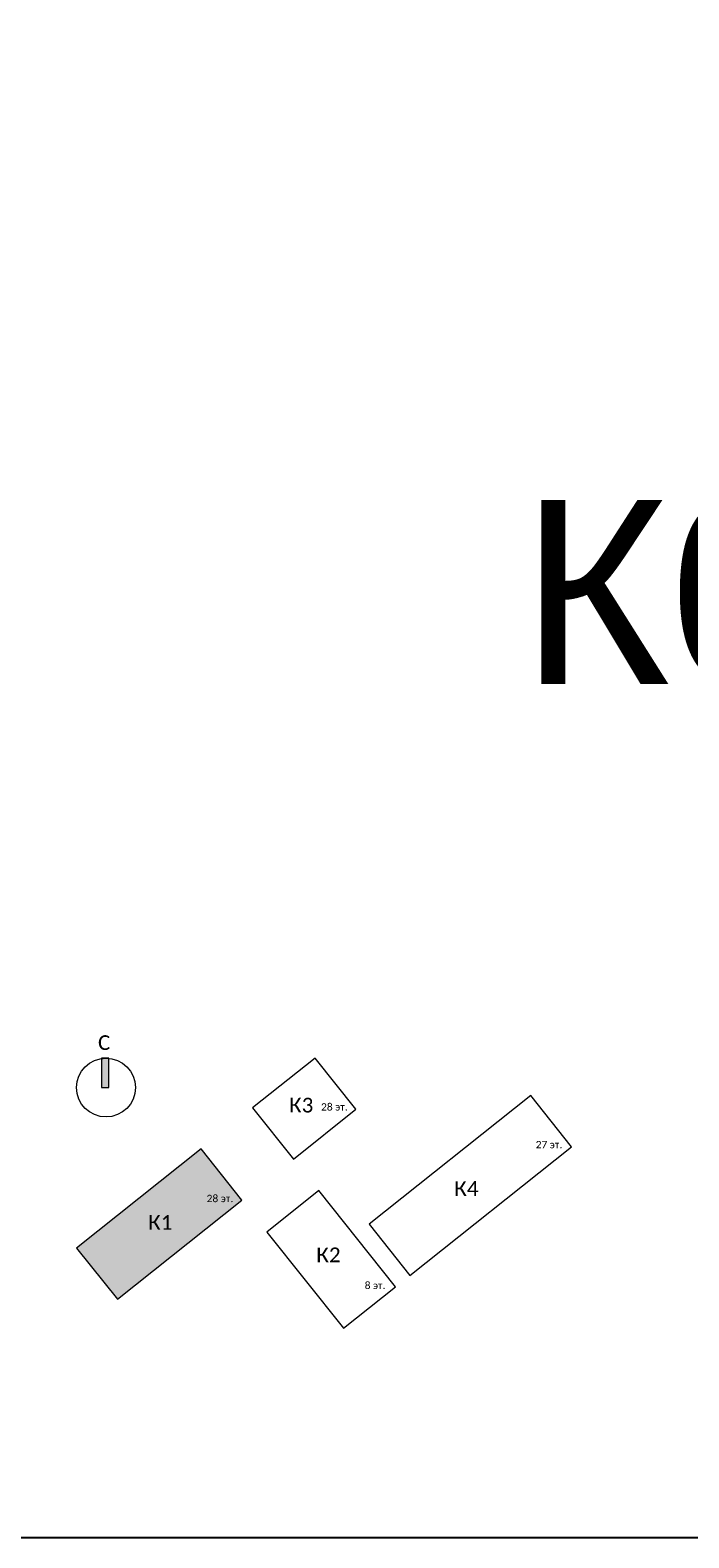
# Model space of a CAD drawing. Header units: millimetres. Extents: x -277772 to 277599, y -59564 to 282085.
# Tile 103 of 192: x -238440 to -229482, y 101872 to 122372. Entities that reach past the tile are written whole.
import ezdxf
from ezdxf.enums import TextEntityAlignment as Align

# ---------------------------------------------------------------- set-up
doc = ezdxf.new("R2010")
doc.units = ezdxf.units.MM
doc.layers.add('EI_HATCH_GALV', color=7, linetype='Continuous')
doc.layers.add('UNPLOTTED', color=2, linetype='Continuous', plot=False)
doc.layers.add('КИП_трасса', color=3, linetype='Continuous', lineweight=60)
doc.layers.add('Типовые аннотации', color=7, linetype='Continuous', lineweight=18)
doc.styles.add('Calibri Light', font='calibril.ttf', dxfattribs={"height": 2})
doc.styles.add('Calibri Light_1', font='calibril.ttf', dxfattribs={"height": 1})
doc.styles.add('CP.Text', font='arial.ttf')
doc.linetypes.add('в трубе открыто', pattern='A,10,[133,ltypeshp.shx,S=0.75,R=0,X=-5,Y=2.5],-2.5,[130,ltypeshp.shx,S=2.5,R=-45,X=0,Y=0],-2.5', length=15)

# ---------------------------------------------------------------- blocks, each defined once
blk = doc.blocks.new('*U4')
at = {"color": 0}
blk.add_lwpolyline([(0, 410), (0, 0), (-569, 0), (-569, 410)], close=True, dxfattribs=at)
blk = doc.blocks.new('Bag_K01')
at = {"layer": 'EI_HATCH_GALV', "ltscale": 100}
h = blk.add_hatch(dxfattribs=at)
h.set_pattern_fill('ANGLE', color=256)
h.set_pattern_definition([(0, (219205.2806, 21694.9894), (0, 6.985), [5.08, -1.905]), (90, (219205.2806, 21694.9894), (-6.985, 4e-16), [5.08, -1.905])])
h.paths.add_polyline_path([(-554, 696), (0, 0), (1694, 1349), (1139, 2045)])
h.paths.add_polyline_path([(1501, 1253), (1589, 1253), (1589, 1495), (1501, 1495)], flags=24)
h.paths.add_polyline_path([(1375, 1253), (1556, 1253), (1556, 1495), (1375, 1495)], flags=24)
h.paths.add_polyline_path([(1179, 1253), (1389, 1253), (1389, 1495), (1179, 1495)], flags=24)
h.paths.add_polyline_path([(512, 809), (772, 809), (772, 1294), (512, 1294)], flags=24)
h.paths.add_polyline_path([(340, 809), (608, 809), (608, 1294), (340, 1294)], flags=24)
at = {"layer": 'Типовые аннотации', "lineweight": 9}
blk.add_hatch(color=256, dxfattribs=at).paths.add_polyline_path([(-114, 2878), (-214, 2878), (-214, 3278), (-114, 3278)])
at = {"layer": 'Типовые аннотации'}
for p, q in [((-114, 3278), (-214, 3278)), ((-214, 3278), (-214, 2878)), ((-114, 2878), (-114, 3278)), ((-214, 2878), (-114, 2878)), ((1139, 2045), (-554, 696)), ((1694, 1349), (1139, 2045)), ((0, 0), (1694, 1349)), ((-554, 696), (0, 0))]:
    blk.add_line(p, q, dxfattribs=at)
at = {"layer": 'Типовые аннотации', "lineweight": 9}
for p, q in [((2688, 3278), (1840, 2602)), ((3243, 2582), (2688, 3278)), ((5623, 2771), (3425, 1020)), ((6178, 2074), (5623, 2771)), ((1840, 2602), (2394, 1906)), ((2394, 1906), (3243, 2582)), ((3979, 324), (6178, 2074)), ((1139, 2045), (-554, 696)), ((1694, 1349), (1139, 2045)), ((2742, 1477), (2034, 913)), ((3784, 168), (2742, 1477)), ((0, 0), (1694, 1349)), ((2034, 913), (3076, -395)), ((3425, 1020), (3979, 324)), ((-554, 696), (0, 0)), ((3076, -395), (3784, 168))]:
    blk.add_line(p, q, dxfattribs=at)
at = {"layer": 'Типовые аннотации'}
blk.add_circle((-154, 2878), 400, dxfattribs=at)
at = {"layer": 'Типовые аннотации', "lineweight": 9, "attachment_point": 1}
for s, insert, char_height, width, style in [('\\fCalibri Light|b0|i0|c204|p34|;C', (-263, 3589), 200, 208.44, 'Calibri Light'), ('\\fCalibri Light|b0|i0|c204|p34|;К', (2335, 2739), 200, 208.44, 'Calibri Light'), ('\\fCalibri Light|b0|i0|c204|p34|;3', (2507, 2739), 200, 192.41, 'Calibri Light'), ('28 ', (2770, 2665), 100, 232.49, 'Calibri Light_1'), ('эт', (2962, 2665), 100, 160.34, 'Calibri Light_1'), ('\\fCalibri Light|b0|i0|c204|p34|;.', (3094, 2665), 100, 48.1, 'Calibri Light_1'), ('27 ', (5689, 2152), 100, 232.49, 'Calibri Light_1'), ('эт', (5880, 2152), 100, 160.34, 'Calibri Light_1'), ('\\fCalibri Light|b0|i0|c204|p34|;.', (6013, 2152), 100, 48.1, 'Calibri Light_1'), ('\\fCalibri Light|b0|i0|c204|p34|;К', (4582, 1605), 200, 208.44, 'Calibri Light'), ('\\fCalibri Light|b0|i0|c204|p34|;4', (4754, 1605), 200, 192.41, 'Calibri Light'), ('28 ', (1214, 1420), 100, 232.49, 'Calibri Light_1'), ('28 ', (1214, 1420), 100, 232.49, 'Calibri Light_1'), ('эт', (1406, 1420), 100, 160.34, 'Calibri Light_1'), ('эт', (1406, 1420), 100, 160.34, 'Calibri Light_1'), ('\\fCalibri Light|b0|i0|c204|p34|;.', (1538, 1420), 100, 48.1, 'Calibri Light_1'), ('\\fCalibri Light|b0|i0|c204|p34|;.', (1538, 1420), 100, 48.1, 'Calibri Light_1'), ('\\fCalibri Light|b0|i0|c204|p34|;К', (419, 1144), 200, 208.44, 'Calibri Light'), ('\\fCalibri Light|b0|i0|c204|p34|;К', (419, 1144), 200, 208.44, 'Calibri Light'), ('\\fCalibri Light|b0|i0|c204|p34|;1', (591, 1144), 200, 192.41, 'Calibri Light'), ('\\fCalibri Light|b0|i0|c204|p34|;1', (591, 1144), 200, 192.41, 'Calibri Light'), ('\\fCalibri Light|b0|i0|c204|p34|;К', (2706, 703), 200, 208.44, 'Calibri Light'), ('\\fCalibri Light|b0|i0|c204|p34|;2', (2878, 703), 200, 192.41, 'Calibri Light'), ('8 ', (3364, 238), 100, 136.29, 'Calibri Light_1'), ('эт', (3476, 238), 100, 160.34, 'Calibri Light_1'), ('\\fCalibri Light|b0|i0|c204|p34|;.', (3608, 238), 100, 48.1, 'Calibri Light_1')]:
    blk.add_mtext(s, dxfattribs=dict(at, insert=insert, char_height=char_height, width=width, style=style))

msp = doc.modelspace()

# ---------------------------------------------------------------- block references
at = {"layer": 'UNPLOTTED', "xscale": 100, "yscale": 100, "zscale": 100}
msp.add_blockref('*U4', (-193078, 101872), dxfattribs=at)
at = {"layer": 'КИП_трасса', "linetype": 'в трубе открыто'}
msp.add_blockref('Bag_K01', (-237254, 105117), dxfattribs=at)

# ---------------------------------------------------------------- texts
at = {"layer": 'UNPLOTTED', "style": 'CP.Text'}
msp.add_text('К01. L27', height=2500, dxfattribs=at).set_placement((-218090, 113483), align=Align.RIGHT)

doc.saveas('drawing.dxf')
